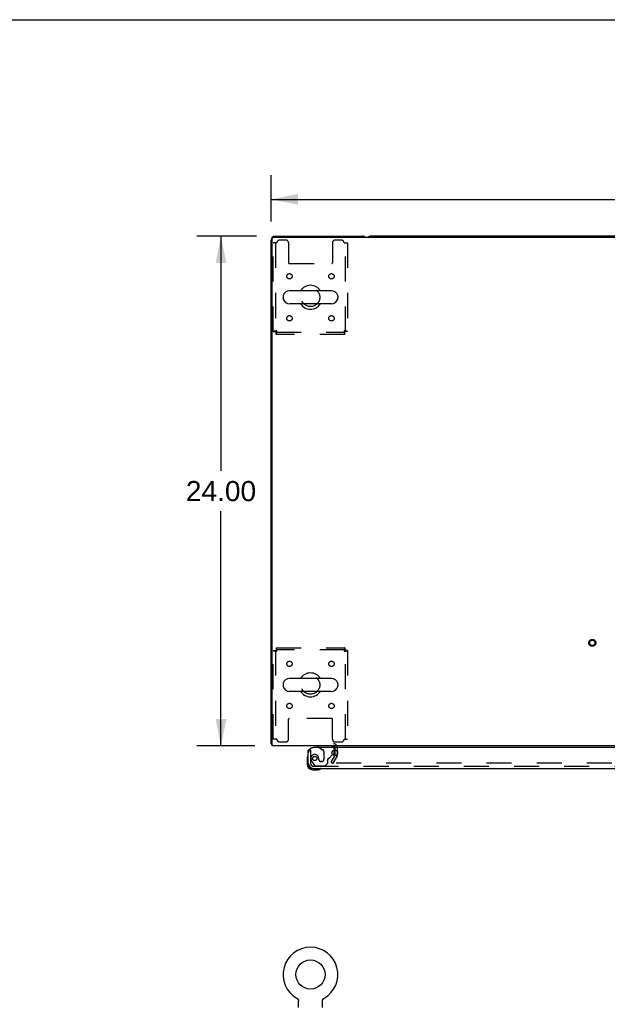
# Model space of a CAD drawing. Header units: inches. Extents: x 0 to 215, y 0 to 139.
# Tile 54 of 112: x 54 to 82, y 93 to 139. Entities that reach past the tile are written whole.
import ezdxf

# ---------------------------------------------------------------- set-up
doc = ezdxf.new("R2010")
doc.units = ezdxf.units.IN
doc.header["$LTSCALE"] = 11.804375
doc.header["$MEASUREMENT"] = 0
doc.linetypes.add('HIDDEN', pattern=[0.2, 0.1, -0.1])
doc.layers.get('0').update_dxf_attribs({"linetype": 'CONTINUOUS'})
for name, color, linetype in [('DEFAULT_2', 8, 'HIDDEN'), ('DIMENSIONS', 7, 'CONTINUOUS'), ('DOOR_ASSEMBLY', 7, 'CONTINUOUS')]:
    doc.layers.add(name, color=color, linetype=linetype)
doc.styles.get("Standard").update_dxf_attribs({"font": 'arial.ttf'})
doc.dimstyles.new('DIMSTYLE_1', dxfattribs={"dimtxt": 0.946875, "dimasz": 1.2625, "dimexe": 0.09, "dimexo": 0.07, "dimgap": 0.0375, "dimtad": 0, "dimtih": 1, "dimtoh": 1, "dimzin": 4, "dimdsep": 46, "dimtxsty": 'Standard', "dimblk": '_FILLED', "dimblk1": '_FILLED', "dimblk2": '_FILLED', "dimcen": 0.09, "dimadec": 3, "dimazin": 1, "dimtfac": 1, "dimtdec": 3, "dimtofl": 0, "dimtmove": 0, "dimatfit": 3, "dimldrblk": '_FILLED', "dimfxl": 0, "dimtolj": 1, "dimtzin": 4, "dimarcsym": 0})

# ---------------------------------------------------------------- blocks, each defined once
blk = doc.blocks.new('_FILLED')
at = {"color": 0, "linetype": 'ByBlock'}
blk.add_solid([(0, 0), (-1, 0.2), (-1, -0.2)], dxfattribs=at)
blk = doc.blocks.new('*D1')
at = {"layer": 'DIMENSIONS', "color": 2, "linetype": 'Continuous'}
for p, q in [((66.075, 129.376), (66.075, 131.551)), ((106.325, 129.376), (106.325, 131.551)), ((66.075, 130.415), (84.073, 130.415)), ((106.325, 130.415), (88.328, 130.415))]:
    blk.add_line(p, q, dxfattribs=at)
at = {"layer": 'DIMENSIONS', "color": 2, "linetype": 'Continuous', "xscale": 1.2625, "yscale": 1.2625, "zscale": 1.2625, "rotation": 180}
blk.add_blockref('_FILLED', (66.075, 130.415), dxfattribs=at)
at = {"layer": 'DIMENSIONS', "color": 2, "linetype": 'Continuous', "xscale": 1.2625, "yscale": 1.2625, "zscale": 1.2625}
blk.add_blockref('_FILLED', (106.325, 130.415), dxfattribs=at)
at = {"layer": 'DIMENSIONS', "color": 2, "linetype": 'Continuous', "insert": (86.2, 130.888), "char_height": 0.9469, "width": 3.30878, "attachment_point": 2, "line_spacing_factor": 0.9}
blk.add_mtext('40.25', dxfattribs=at)
blk = doc.blocks.new('*D7')
at = {"layer": 'DIMENSIONS', "color": 2, "linetype": 'Continuous'}
for p, q in [((65.381, 128.681), (62.579, 128.681)), ((63.715, 128.681), (63.715, 117.628)), ((63.715, 104.681), (63.715, 115.734)), ((65.304, 104.681), (62.579, 104.681))]:
    blk.add_line(p, q, dxfattribs=at)
at = {"layer": 'DIMENSIONS', "color": 2, "linetype": 'Continuous', "xscale": 1.2625, "yscale": 1.2625, "zscale": 1.2625}
for p, rotation in [((63.715, 128.681), 90), ((63.715, 104.681), 270)]:
    blk.add_blockref('_FILLED', p, dxfattribs=dict(at, rotation=rotation))
at = {"layer": 'DIMENSIONS', "color": 2, "linetype": 'Continuous', "insert": (63.715, 117.154), "char_height": 0.9469, "width": 3.30878, "attachment_point": 2, "line_spacing_factor": 0.9}
blk.add_mtext('24.00', dxfattribs=at)

msp = doc.modelspace()

# ---------------------------------------------------------------- linework, layer by layer
at = {"color": 7, "linetype": 'Continuous'}
for p, q in [((0, 138.875), (214.625, 138.875)), ((101.636, 128.681), (70.764, 128.681)), ((68.917, 126.112), (66.942, 126.112)), ((66.642, 125.85), (66.642, 125.762)), ((69.217, 125.85), (69.217, 125.762)), ((68.917, 125.5), (66.942, 125.5)), ((66.642, 107.6), (66.642, 107.512)), ((68.917, 107.862), (66.942, 107.862)), ((69.217, 107.6), (69.217, 107.512)), ((68.917, 107.25), (66.942, 107.25)), ((66.127, 104.785), (66.075, 104.785)), ((67.294, 92.797), (67.294, 92.797)), ((67.294, 92.797), (67.299, 92.794)), ((67.295, 92.796), (67.297, 92.795)), ((67.299, 92.794), (67.303, 92.791)), ((67.303, 92.791), (67.307, 92.789)), ((67.307, 92.789), (67.311, 92.785)), ((67.311, 92.786), (67.315, 92.782)), ((67.315, 92.782), (67.319, 92.779)), ((67.319, 92.779), (67.323, 92.776)), ((67.322, 92.776), (67.326, 92.772)), ((67.326, 92.772), (67.33, 92.768)), ((67.33, 92.768), (67.333, 92.764)), ((67.333, 92.765), (67.336, 92.761)), ((67.336, 92.761), (67.339, 92.756)), ((67.339, 92.757), (67.342, 92.752)), ((67.342, 92.752), (67.345, 92.748)), ((67.345, 92.748), (67.348, 92.744)), ((67.348, 92.744), (67.35, 92.739)), ((67.35, 92.739), (67.352, 92.735)), ((67.352, 92.735), (67.354, 92.73)), ((67.354, 92.73), (67.356, 92.726)), ((67.356, 92.726), (67.358, 92.721)), ((67.358, 92.721), (67.36, 92.716)), ((68.499, 92.716), (68.501, 92.721)), ((68.501, 92.721), (68.502, 92.726)), ((68.502, 92.726), (68.504, 92.73)), ((68.504, 92.73), (68.507, 92.735)), ((68.506, 92.735), (68.509, 92.739)), ((68.509, 92.739), (68.511, 92.744)), ((68.511, 92.744), (68.514, 92.748)), ((68.514, 92.748), (68.517, 92.752)), ((68.517, 92.752), (68.52, 92.757)), ((68.52, 92.756), (68.523, 92.761)), ((68.523, 92.761), (68.526, 92.765)), ((68.526, 92.764), (68.529, 92.768)), ((68.529, 92.768), (68.533, 92.772)), ((68.533, 92.772), (68.536, 92.776)), ((68.536, 92.776), (68.54, 92.779)), ((68.54, 92.779), (68.544, 92.782)), ((68.544, 92.782), (68.548, 92.786)), ((68.548, 92.785), (68.552, 92.789)), ((68.552, 92.789), (68.556, 92.791)), ((68.556, 92.791), (68.56, 92.794)), ((68.556, 92.791), (68.557, 92.792)), ((68.56, 92.794), (68.565, 92.797)), ((68.562, 92.795), (68.564, 92.796)), ((67.36, 92.716), (67.361, 92.711)), ((67.361, 92.711), (67.363, 92.706)), ((67.363, 92.706), (67.364, 92.701)), ((67.364, 92.701), (67.365, 92.696)), ((67.365, 92.696), (67.366, 92.691)), ((67.366, 92.691), (67.366, 92.686)), ((67.367, 92.358), (67.367, 92.672)), ((68.492, 92.681), (68.493, 92.686)), ((68.492, 92.676), (68.492, 92.681)), ((68.492, 92.676), (68.492, 92.681)), ((68.492, 92.672), (68.492, 92.676)), ((68.492, 92.358), (68.492, 92.672)), ((68.493, 92.691), (68.494, 92.696)), ((68.493, 92.686), (68.493, 92.691)), ((68.494, 92.696), (68.495, 92.701)), ((68.495, 92.701), (68.496, 92.706)), ((68.496, 92.706), (68.497, 92.711)), ((68.497, 92.711), (68.499, 92.716))]:
    msp.add_line(p, q, dxfattribs=at)
at = {"color": 3, "linetype": 'Continuous'}
for p, q in [((66.075, 104.785), (66.075, 128.492)), ((66.127, 104.681), (66.127, 128.569)), ((66.187, 128.629), (106.213, 128.629)), ((66.264, 128.681), (70.386, 128.681)), ((106.273, 104.681), (66.127, 104.681)), ((69.096, 104.277), (69.096, 104.483)), ((69.092, 104.26), (69.068, 104.219))]:
    msp.add_line(p, q, dxfattribs=at)
for points in [[(66.098, 104.765), (66.092, 104.768), (66.09, 104.77), (66.087, 104.771), (66.085, 104.773), (66.082, 104.774), (66.08, 104.776), (66.079, 104.777), (66.077, 104.779), (66.076, 104.781), (66.076, 104.782), (66.076, 104.784), (66.075, 104.785)], [(66.116, 104.753), (66.114, 104.755), (66.112, 104.757), (66.11, 104.759), (66.107, 104.76), (66.104, 104.762), (66.101, 104.764), (66.098, 104.765)]]:
    msp.add_lwpolyline(points, dxfattribs=at)
at = {"color": 7, "linetype": 'Continuous'}
msp.add_lwpolyline([(67.366, 92.686), (67.367, 92.681), (67.367, 92.676), (67.367, 92.672)], dxfattribs=at)
msp.add_circle((67.929, 93.917), 0.688, dxfattribs=at)
at = {"color": 3, "linetype": 'Continuous'}
for centre, radius, start, end in [((66.264, 128.492), 0.189, 90, 180), ((66.187, 128.569), 0.06, 90, 180), ((70.386, 128.492), 0.189, 46.4963, 90), ((66.264, 104.87), 0.189, 218.2806, 223.5127), ((69.011, 104.596), 0.085, 4.0481, 90), ((69.063, 104.277), 0.033, 330, 360)]:
    msp.add_arc(centre, radius, start, end, dxfattribs=at)
at = {"color": 7, "linetype": 'Continuous'}
for centre, radius, start, end in [((70.764, 128.492), 0.189, 90, 133.4203), ((66.942, 125.806), 0.306, 90, 164.3697), ((67.929, 125.806), 0.562, 32.9567, 147.0433), ((68.917, 125.806), 0.306, 15.6303, 90), ((66.786, 125.85), 0.144, 164.3697, 180), ((66.786, 125.762), 0.144, 180, 195.6303), ((66.942, 125.806), 0.306, 195.6303, 270), ((68.917, 125.806), 0.306, 270, 344.3697), ((69.073, 125.85), 0.144, 0, 15.6303), ((69.073, 125.762), 0.144, 344.3697, 360), ((67.929, 125.806), 0.562, 212.956, 327.044), ((67.929, 107.556), 0.562, 32.9567, 147.0433), ((66.786, 107.6), 0.144, 164.3697, 180), ((66.942, 107.556), 0.306, 90, 164.3697), ((68.917, 107.556), 0.306, 15.6303, 90), ((69.073, 107.6), 0.144, 0, 15.6303), ((66.786, 107.512), 0.144, 180, 195.6303), ((66.942, 107.556), 0.306, 195.6303, 270), ((67.929, 107.556), 0.562, 212.956, 327.044), ((68.917, 107.556), 0.306, 270, 344.3697), ((69.073, 107.512), 0.144, 344.3697, 360), ((67.929, 93.917), 1.288, 299.5053, 240.4947)]:
    msp.add_arc(centre, radius, start, end, dxfattribs=at)
at = {"layer": 'DEFAULT_2', "color": 8, "linetype": 'HIDDEN'}
for p, q in [((66.773, 128.494), (66.471, 128.494)), ((69.387, 128.494), (69.086, 128.494)), ((66.179, 124.19), (66.179, 128.369)), ((66.346, 128.369), (66.179, 128.369)), ((66.283, 128.369), (66.283, 124.19)), ((66.898, 128.369), (66.898, 127.424)), ((68.961, 128.369), (68.961, 127.424)), ((69.512, 128.369), (69.679, 128.369)), ((69.575, 124.19), (69.575, 128.369)), ((69.679, 128.369), (69.679, 124.19)), ((66.928, 127.394), (68.931, 127.394)), ((66.179, 124.19), (66.283, 124.19)), ((66.313, 124.056), (66.313, 124.16)), ((66.313, 124.16), (69.545, 124.16)), ((69.545, 124.056), (66.313, 124.056)), ((69.545, 124.056), (69.545, 124.16)), ((69.679, 124.19), (69.575, 124.19)), ((66.179, 104.994), (66.179, 109.172)), ((66.179, 109.172), (66.283, 109.172)), ((66.283, 109.172), (66.283, 104.994)), ((66.313, 109.306), (66.313, 109.202)), ((66.313, 109.306), (69.545, 109.306)), ((69.545, 109.202), (66.313, 109.202)), ((69.545, 109.306), (69.545, 109.202)), ((69.575, 104.994), (69.575, 109.172)), ((69.679, 109.172), (69.575, 109.172)), ((69.679, 109.172), (69.679, 104.994)), ((66.898, 104.994), (66.898, 105.939)), ((68.931, 105.969), (66.928, 105.969)), ((68.961, 104.994), (68.961, 105.939)), ((66.346, 104.994), (66.179, 104.994)), ((66.471, 104.869), (66.773, 104.869)), ((69.086, 104.869), (69.387, 104.869)), ((69.512, 104.994), (69.679, 104.994)), ((69.096, 104.483), (69.096, 104.596)), ((69.2, 104.277), (69.2, 104.596)), ((68.896, 103.921), (69.068, 104.219)), ((68.896, 103.921), (68.986, 103.869)), ((69.182, 104.208), (68.986, 103.869)), ((103.369, 103.869), (69.032, 103.869)), ((67.301, 92.792), (67.303, 92.791)), ((68.565, 92.797), (68.565, 92.797))]:
    msp.add_line(p, q, dxfattribs=at)
for points in [[(66.346, 124.223), (66.328, 124.221), (66.309, 124.218), (66.291, 124.216), (66.274, 124.214), (66.258, 124.211), (66.242, 124.209), (66.228, 124.207), (66.216, 124.204), (66.205, 124.202), (66.196, 124.199), (66.189, 124.197), (66.184, 124.195), (66.18, 124.192), (66.179, 124.19)], [(66.346, 124.223), (66.339, 124.221), (66.332, 124.218), (66.326, 124.216), (66.319, 124.214), (66.313, 124.211), (66.307, 124.209), (66.302, 124.207), (66.297, 124.204), (66.293, 124.202), (66.29, 124.199), (66.287, 124.197), (66.285, 124.195), (66.284, 124.192), (66.283, 124.19)], [(66.313, 124.056), (66.316, 124.057), (66.318, 124.06), (66.32, 124.065), (66.323, 124.073), (66.325, 124.082), (66.328, 124.092), (66.33, 124.105), (66.332, 124.119), (66.335, 124.134), (66.337, 124.151), (66.339, 124.168), (66.342, 124.186), (66.344, 124.204), (66.346, 124.223)], [(66.313, 124.16), (66.316, 124.16), (66.318, 124.162), (66.32, 124.164), (66.323, 124.166), (66.325, 124.17), (66.328, 124.174), (66.33, 124.178), (66.332, 124.184), (66.335, 124.19), (66.337, 124.196), (66.339, 124.202), (66.342, 124.209), (66.344, 124.216), (66.346, 124.223)], [(69.575, 124.19), (69.575, 124.192), (69.574, 124.195), (69.572, 124.197), (69.569, 124.199), (69.566, 124.202), (69.562, 124.204), (69.557, 124.207), (69.552, 124.209), (69.546, 124.211), (69.54, 124.214), (69.533, 124.216), (69.526, 124.218), (69.519, 124.221), (69.512, 124.223)], [(69.512, 124.223), (69.515, 124.204), (69.517, 124.186), (69.519, 124.168), (69.522, 124.151), (69.524, 124.134), (69.527, 124.119), (69.529, 124.105), (69.531, 124.092), (69.534, 124.082), (69.536, 124.073), (69.538, 124.065), (69.541, 124.06), (69.543, 124.057), (69.545, 124.056)], [(69.512, 124.223), (69.515, 124.216), (69.517, 124.209), (69.519, 124.202), (69.522, 124.196), (69.524, 124.19), (69.527, 124.184), (69.529, 124.178), (69.531, 124.174), (69.534, 124.17), (69.536, 124.166), (69.538, 124.164), (69.541, 124.162), (69.543, 124.16), (69.545, 124.16)], [(69.679, 124.19), (69.678, 124.192), (69.675, 124.195), (69.67, 124.197), (69.663, 124.199), (69.654, 124.202), (69.643, 124.204), (69.631, 124.207), (69.617, 124.209), (69.601, 124.211), (69.585, 124.214), (69.568, 124.216), (69.55, 124.218), (69.531, 124.221), (69.512, 124.223)], [(66.179, 109.172), (66.18, 109.17), (66.184, 109.167), (66.189, 109.165), (66.196, 109.163), (66.205, 109.16), (66.216, 109.158), (66.228, 109.156), (66.242, 109.153), (66.258, 109.151), (66.274, 109.148), (66.291, 109.146), (66.309, 109.144), (66.328, 109.141), (66.346, 109.139)], [(66.283, 109.172), (66.284, 109.17), (66.285, 109.167), (66.287, 109.165), (66.29, 109.163), (66.293, 109.16), (66.297, 109.158), (66.302, 109.156), (66.307, 109.153), (66.313, 109.151), (66.319, 109.148), (66.326, 109.146), (66.332, 109.144), (66.339, 109.141), (66.346, 109.139)], [(66.346, 109.139), (66.344, 109.158), (66.342, 109.176), (66.339, 109.194), (66.337, 109.212), (66.335, 109.228), (66.332, 109.243), (66.33, 109.257), (66.328, 109.27), (66.325, 109.28), (66.323, 109.29), (66.32, 109.297), (66.318, 109.302), (66.316, 109.305), (66.313, 109.306)], [(66.346, 109.139), (66.344, 109.146), (66.342, 109.153), (66.339, 109.16), (66.337, 109.166), (66.335, 109.173), (66.332, 109.178), (66.33, 109.184), (66.328, 109.188), (66.325, 109.192), (66.323, 109.196), (66.32, 109.199), (66.318, 109.2), (66.316, 109.202), (66.313, 109.202)], [(69.545, 109.306), (69.543, 109.305), (69.541, 109.302), (69.538, 109.297), (69.536, 109.29), (69.534, 109.28), (69.531, 109.27), (69.529, 109.257), (69.527, 109.243), (69.524, 109.228), (69.522, 109.212), (69.519, 109.194), (69.517, 109.176), (69.515, 109.158), (69.512, 109.139)], [(69.545, 109.202), (69.543, 109.202), (69.541, 109.2), (69.538, 109.199), (69.536, 109.196), (69.534, 109.192), (69.531, 109.188), (69.529, 109.184), (69.527, 109.178), (69.524, 109.173), (69.522, 109.166), (69.519, 109.16), (69.517, 109.153), (69.515, 109.146), (69.512, 109.139)], [(69.512, 109.139), (69.531, 109.141), (69.55, 109.144), (69.568, 109.146), (69.585, 109.148), (69.601, 109.151), (69.617, 109.153), (69.631, 109.156), (69.643, 109.158), (69.654, 109.16), (69.663, 109.163), (69.67, 109.165), (69.675, 109.167), (69.678, 109.17), (69.679, 109.172)], [(69.512, 109.139), (69.519, 109.141), (69.526, 109.144), (69.533, 109.146), (69.54, 109.148), (69.546, 109.151), (69.552, 109.153), (69.557, 109.156), (69.562, 109.158), (69.566, 109.16), (69.569, 109.163), (69.572, 109.165), (69.574, 109.167), (69.575, 109.17), (69.575, 109.172)], [(69.014, 103.894), (69.013, 103.892), (69.013, 103.89), (69.012, 103.889), (69.012, 103.887), (69.012, 103.886)], [(69.012, 103.886), (69.012, 103.885), (69.012, 103.883), (69.013, 103.882), (69.013, 103.88), (69.014, 103.878), (69.015, 103.877), (69.016, 103.875), (69.017, 103.874), (69.019, 103.873), (69.021, 103.872)], [(69.032, 103.869), (69.03, 103.869), (69.028, 103.869), (69.026, 103.869), (69.024, 103.87), (69.022, 103.871), (69.021, 103.872)]]:
    msp.add_lwpolyline(points, dxfattribs=at)
for centre, radius in [((66.94, 126.796), 0.125), ((68.919, 126.796), 0.125), ((67.929, 125.806), 0.438), ((66.94, 124.816), 0.125), ((68.919, 124.816), 0.125), ((81.2, 109.535), 0.164), ((81.2, 109.535), 0.124), ((66.94, 108.546), 0.125), ((68.919, 108.546), 0.125), ((67.929, 107.556), 0.438), ((66.94, 106.566), 0.125), ((68.919, 106.566), 0.125)]:
    msp.add_circle(centre, radius, dxfattribs=at)
for centre, radius, start, end in [((66.471, 128.369), 0.125, 90, 180), ((66.773, 128.369), 0.125, 0, 90), ((69.086, 128.369), 0.125, 90, 180), ((69.387, 128.369), 0.125, 0, 90), ((66.928, 127.424), 0.03, 180, 270), ((68.931, 127.424), 0.03, 270, 360), ((66.928, 105.939), 0.03, 90, 180), ((68.931, 105.939), 0.03, 0, 90), ((66.471, 104.994), 0.125, 180, 270), ((66.773, 104.994), 0.125, 270, 360), ((69.086, 104.994), 0.125, 180, 270), ((69.011, 104.596), 0.189, 0, 90), ((69.387, 104.994), 0.125, 270, 360), ((69.063, 104.277), 0.137, 330, 360)]:
    msp.add_arc(centre, radius, start, end, dxfattribs=at)
at = {"layer": 'DOOR_ASSEMBLY', "color": 3, "linetype": 'Continuous'}
for p, q in [((67.825, 103.87), (67.825, 104.477)), ((103.993, 104.602), (68.075, 104.602)), ((68.072, 103.623), (103.766, 103.623))]:
    msp.add_line(p, q, dxfattribs=at)
at = {"layer": 'DOOR_ASSEMBLY', "color": 7, "linetype": 'Continuous'}
for p, q in [((67.859, 104.477), (67.825, 104.477)), ((68.267, 104.681), (68.267, 104.642)), ((68.267, 104.642), (68.336, 104.602)), ((68.968, 104.274), (69.025, 104.331)), ((69.054, 104.401), (69.054, 104.483)), ((67.765, 104.082), (67.765, 103.826)), ((67.825, 103.87), (67.825, 103.826)), ((68.028, 103.563), (68.285, 103.563)), ((68.323, 103.566), (68.285, 103.563))]:
    msp.add_line(p, q, dxfattribs=at)
at = {"layer": 'DOOR_ASSEMBLY', "color": 8, "linetype": 'HIDDEN'}
for p, q in [((67.929, 104.477), (67.859, 104.477)), ((67.929, 104.477), (67.929, 103.87)), ((68.897, 104.681), (68.267, 104.681)), ((68.336, 104.602), (68.506, 104.504)), ((68.555, 104.418), (68.555, 104.038)), ((69.054, 104.483), (69.054, 104.524)), ((68.004, 103.926), (68.105, 103.782)), ((68.326, 104.038), (68.326, 104.027)), ((68.457, 103.94), (68.424, 103.94)), ((68.621, 103.748), (68.747, 103.874)), ((68.747, 103.874), (68.747, 104.053)), ((68.806, 104.112), (68.968, 104.274)), ((68.072, 103.727), (103.766, 103.727)), ((68.17, 103.748), (68.621, 103.748))]:
    msp.add_line(p, q, dxfattribs=at)
at = {"layer": 'DOOR_ASSEMBLY', "color": 3, "linetype": 'Continuous'}
msp.add_circle((69.075, 104.352), 0.133, dxfattribs=at)
at = {"layer": 'DOOR_ASSEMBLY', "color": 8, "linetype": 'HIDDEN'}
msp.add_circle((68.129, 104.09), 0.101, dxfattribs=at)
at = {"layer": 'DOOR_ASSEMBLY', "color": 3, "linetype": 'Continuous'}
for centre, radius, start, end in [((68.075, 104.352), 0.25, 90, 180), ((68.072, 103.87), 0.246, 180, 270)]:
    msp.add_arc(centre, radius, start, end, dxfattribs=at)
at = {"layer": 'DOOR_ASSEMBLY', "color": 8, "linetype": 'HIDDEN'}
for centre, radius, start, end in [((68.455, 104.418), 0.1, 0, 59.908), ((68.897, 104.524), 0.157, 0, 29.8303), ((68.072, 103.87), 0.142, 180, 270), ((68.129, 104.09), 0.187, 17.8482, 196.8439), ((68.32, 104.148), 0.386, 196.8439, 215.1), ((67.934, 104.027), 0.393, 1.6599, 17.9298), ((68.424, 104.038), 0.098, 180, 270), ((68.457, 104.038), 0.098, 270, 360), ((68.786, 104.053), 0.039, 111.6096, 180), ((68.735, 104.182), 0.1, 291.6096, 315), ((68.17, 103.827), 0.079, 215.1, 270)]:
    msp.add_arc(centre, radius, start, end, dxfattribs=at)
at = {"layer": 'DOOR_ASSEMBLY', "color": 7, "linetype": 'Continuous'}
for centre, radius, start, end in [((68.897, 104.524), 0.157, 29.8303, 90), ((68.954, 104.401), 0.1, 315, 360), ((68.015, 104.082), 0.25, 149.1101, 180), ((67.814, 104.203), 0.015, 96.3796, 149.1101), ((67.81, 104.203), 0.015, 0, 83.6204), ((68.028, 103.826), 0.263, 180, 270), ((68.028, 103.826), 0.203, 180, 270), ((68.285, 103.813), 0.25, 270, 300.8899), ((68.405, 103.608), 0.015, 6.3796, 90), ((68.405, 103.611), 0.015, 300.8899, 353.6204)]:
    msp.add_arc(centre, radius, start, end, dxfattribs=at)

# ---------------------------------------------------------------- dimensions: what is measured, and where the dimension line sits
at = {"layer": 'DIMENSIONS', "color": 2, "linetype": 'Continuous'}
for base, p1, p2, angle, picture, middle in [((66.075, 130.415), (106.325, 131.621), (66.075, 131.621), 180, '*D1', (86.179, 130.41)), ((63.715, 104.681), (65.451, 128.681), (65.374, 104.681), 270, '*D7', (63.703, 116.676))]:
    dim = msp.add_linear_dim(base=base, p1=p1, p2=p2, angle=angle, dimstyle='DIMSTYLE_1', dxfattribs=at)
    dim.commit()
    dim.dimension.update_dxf_attribs({"geometry": picture, "text_midpoint": middle, "dimtype": 160})

doc.saveas('drawing.dxf')
